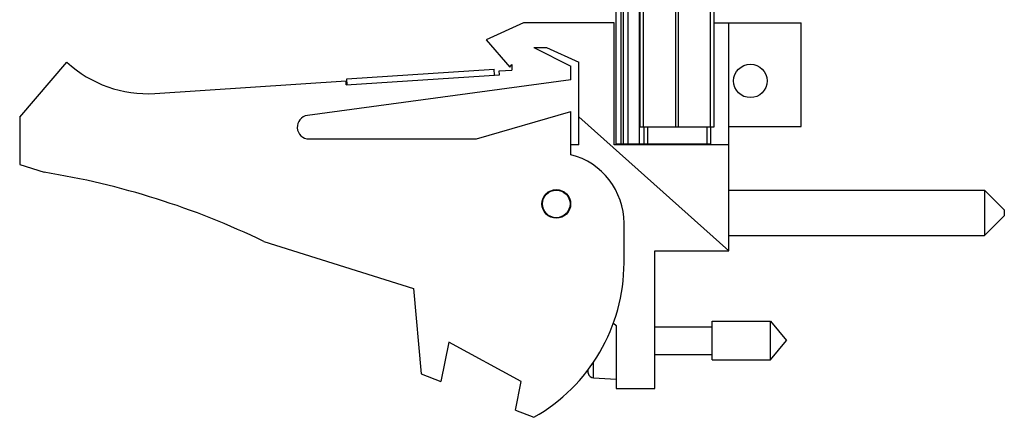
# Model space of a CAD drawing. Header units: inches. Extents: x 0.2 to 16.8, y 0.1 to 10.8.
# Tile 2 of 10: x 7.6 to 10.1, y 2.8 to 3.8. Entities that reach past the tile are written whole.
import ezdxf

# ---------------------------------------------------------------- set-up
doc = ezdxf.new("R2010")
doc.units = ezdxf.units.IN
doc.header["$LTSCALE"] = 0.935
doc.header["$MEASUREMENT"] = 0
doc.layers.get('0').update_dxf_attribs({"linetype": 'CONTINUOUS'})

msp = doc.modelspace()

# ---------------------------------------------------------------- linework, layer by layer
at = {"color": 7, "linetype": 'CONTINUOUS'}
for p, q in [((9.107, 3.483), (9.107, 7.926)), ((9.119, 7.926), (9.119, 3.483)), ((9.125, 7.926), (9.125, 3.483)), ((9.137, 7.926), (9.137, 3.483)), ((9.1662, 3.483), (9.1662, 7.576)), ((9.168, 3.526), (9.168, 7.526)), ((9.1769, 3.526), (9.1769, 7.526)), ((9.2589, 3.526), (9.2589, 7.526)), ((9.2651, 3.526), (9.2651, 7.526)), ((9.347, 3.526), (9.347, 7.526)), ((9.356, 3.526), (9.356, 7.526)), ((8.872, 3.7901), (8.777, 3.7471)), ((9.102, 3.7901), (8.872, 3.7901)), ((9.102, 3.4801), (9.102, 3.7901)), ((9.356, 3.7901), (9.577, 3.7901)), ((9.393, 3.2111), (9.393, 3.7901)), ((9.577, 3.5271), (9.577, 3.7901)), ((8.777, 3.7471), (8.837, 3.6771)), ((8.898, 3.7271), (8.9302, 3.7271)), ((8.898, 3.7271), (8.992, 3.6801)), ((8.9302, 3.7271), (9.012, 3.6901)), ((7.592, 3.5501), (7.712, 3.6901)), ((8.837, 3.6771), (8.842, 3.6846)), ((8.842, 3.6846), (8.842, 3.6701)), ((8.992, 3.6451), (8.992, 3.6801)), ((9.012, 3.4801), (9.012, 3.6901)), ((8.4215, 3.6325), (8.8107, 3.658)), ((8.4226, 3.6476), (8.7968, 3.6721)), ((8.7977, 3.6572), (8.7968, 3.6721)), ((8.8101, 3.668), (8.842, 3.6701)), ((8.8107, 3.658), (8.8101, 3.668)), ((7.9356, 3.6107), (8.4209, 3.6425)), ((8.992, 3.6451), (8.323, 3.5548)), ((8.4215, 3.6325), (8.4209, 3.6425)), ((8.4235, 3.6326), (8.4226, 3.6476)), ((8.752, 3.4951), (8.992, 3.5651)), ((8.992, 3.4551), (8.992, 3.5651)), ((9.393, 3.2111), (9.012, 3.5517)), ((7.592, 3.5501), (7.592, 3.4301)), ((9.393, 3.5271), (9.577, 3.5271)), ((9.168, 3.526), (9.356, 3.526)), ((9.177, 3.526), (9.177, 3.483)), ((9.187, 3.526), (9.187, 3.483)), ((9.337, 3.526), (9.337, 3.483)), ((9.347, 3.526), (9.347, 3.483)), ((8.327, 3.4951), (8.752, 3.4951)), ((9.012, 3.4801), (8.992, 3.4801)), ((9.393, 3.4801), (9.102, 3.4801)), ((9.107, 3.483), (9.347, 3.483)), ((9.207, 3.483), (9.207, 3.4801)), ((7.592, 3.4301), (7.654, 3.4105)), ((9.393, 3.3649), (10.043, 3.3649)), ((10.043, 3.3649), (10.093, 3.3149)), ((10.043, 3.3649), (10.043, 3.2499)), ((10.093, 3.3149), (10.093, 3.2999)), ((9.127, 3.1801), (9.127, 3.2808)), ((10.043, 3.2499), (10.093, 3.2999)), ((8.212, 3.2348), (8.592, 3.1151)), ((9.393, 3.2499), (10.043, 3.2499)), ((9.205, 3.2111), (9.393, 3.2111)), ((9.205, 2.8611), (9.205, 3.2111)), ((8.592, 3.1151), (8.612, 2.8981)), ((9.1001, 3.0268), (9.107, 3.0211)), ((9.3507, 3.0323), (9.4988, 3.0323)), ((9.3507, 2.9339), (9.3507, 3.0323)), ((9.4988, 3.0323), (9.5401, 2.9831)), ((9.4988, 2.9339), (9.4988, 3.0323)), ((9.107, 3.0211), (9.107, 2.8611)), ((9.205, 3.0181), (9.3507, 3.0181)), ((8.682, 2.9788), (8.662, 2.8788)), ((8.866, 2.8788), (8.682, 2.9788)), ((9.4988, 2.9339), (9.5401, 2.9831)), ((9.0498, 2.8883), (9.0498, 2.9282)), ((9.205, 2.948), (9.3507, 2.948)), ((9.3507, 2.9339), (9.4988, 2.9339)), ((9.0356, 2.8999), (9.0356, 2.9083)), ((8.612, 2.8981), (8.662, 2.8788)), ((8.8514, 2.806), (8.866, 2.8788)), ((9.0498, 2.8883), (9.107, 2.885)), ((9.107, 2.8611), (9.205, 2.8611)), ((8.8514, 2.806), (8.898, 2.7881))]:
    msp.add_line(p, q, dxfattribs=at)
for centre, radius in [((9.448, 3.6425), 0.0425), ((8.955, 3.3301), 0.0365), ((8.955, 3.3301), 0.035)]:
    msp.add_circle(centre, radius, dxfattribs=at)
for centre, radius, start, end in [((7.916, 3.9101), 0.3, 227.1666, 273.7467), ((8.327, 3.5251), 0.03, 97.6845, 270), ((8.947, 3.2808), 0.18, 0, 75.5225), ((7.3307, 1.4105), 2.026, 64.2145, 80.8167), ((8.677, 3.1801), 0.45, 299.4136, 360), ((9.3373, 2.9831), 0.313, 194.2171, 195.4149), ((9.0508, 2.9041), 0.0157, 195.4149, 266.6961)]:
    msp.add_arc(centre, radius, start, end, dxfattribs=at)

doc.saveas('drawing.dxf')
